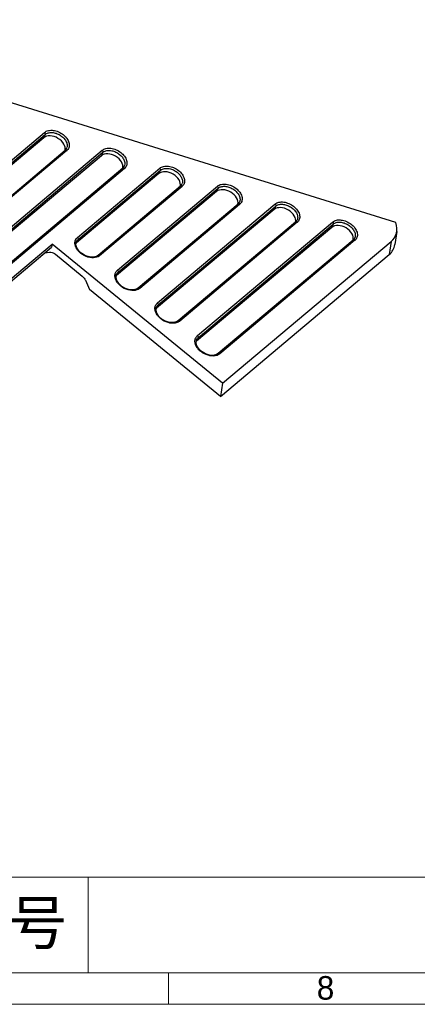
# Model space of a CAD drawing. Header units: millimetres. Extents: x 3062 to 3692, y 2103 to 2548.
# Tile 3 of 6: x 3375 to 3424, y 2128 to 2248. Entities that reach past the tile are written whole.
import ezdxf

# ---------------------------------------------------------------- set-up
doc = ezdxf.new("R2010")
doc.units = ezdxf.units.MM
doc.linetypes.add('CENTERLINE', pattern=[30, 12, -1.5, 3, -1.5, 12])
doc.layers.add('框', color=1, linetype='CENTERLINE', lineweight=5)
doc.styles.add('SIMPLEX', font='SIMPLEX.shx', dxfattribs={"height": 3.5})
doc.styles.get("Standard").update_dxf_attribs({"font": 'arial.ttf'})

msp = doc.modelspace()

# ---------------------------------------------------------------- linework, layer by layer
at = {"color": 7, "linetype": 'Continuous'}
for p, q in [((3421.043, 2223.342), (3348.619, 2245.895)), ((3315.792, 2181.664), (3378.384, 2234.305)), ((3315.879, 2181.42), (3378.471, 2234.062)), ((3378.471, 2234.062), (3378.287, 2233.657)), ((3378.287, 2233.657), (3315.694, 2181.016)), ((3380.89, 2232.121), (3318.297, 2179.48)), ((3381.087, 2232.094), (3318.495, 2179.453)), ((3318.514, 2175.893), (3385.378, 2232.127)), ((3318.6, 2175.649), (3385.465, 2231.884)), ((3380.926, 2232.14), (3380.89, 2232.121)), ((3380.91, 2232.139), (3380.89, 2232.121)), ((3381.021, 2232.269), (3380.91, 2232.139)), ((3381.021, 2232.269), (3381.021, 2232.269)), ((3385.465, 2231.884), (3385.281, 2231.479)), ((3385.281, 2231.479), (3318.416, 2175.244)), ((3387.884, 2229.943), (3321.019, 2173.708)), ((3388.081, 2229.916), (3321.216, 2173.681)), ((3392.275, 2229.301), (3382.276, 2220.891)), ((3382.373, 2221.54), (3392.373, 2229.949)), ((3382.46, 2221.296), (3392.46, 2229.706)), ((3387.92, 2229.962), (3387.884, 2229.943)), ((3387.904, 2229.961), (3387.884, 2229.943)), ((3388.015, 2230.091), (3387.904, 2229.961)), ((3388.016, 2230.091), (3388.015, 2230.091)), ((3392.46, 2229.706), (3392.275, 2229.301)), ((3394.878, 2227.765), (3384.879, 2219.355)), ((3395.075, 2227.738), (3385.076, 2219.328)), ((3399.269, 2227.123), (3387.134, 2216.917)), ((3387.231, 2217.565), (3399.367, 2227.771)), ((3387.318, 2217.321), (3399.454, 2227.528)), ((3394.914, 2227.784), (3394.878, 2227.765)), ((3394.899, 2227.783), (3394.878, 2227.765)), ((3395.009, 2227.913), (3394.899, 2227.783)), ((3395.01, 2227.913), (3395.009, 2227.913)), ((3399.454, 2227.528), (3399.269, 2227.123)), ((3402.004, 2225.735), (3401.893, 2225.605)), ((3402.004, 2225.735), (3402.004, 2225.735)), ((3401.873, 2225.587), (3389.737, 2215.381)), ((3402.07, 2225.56), (3389.934, 2215.354)), ((3406.264, 2224.945), (3391.992, 2212.942)), ((3392.089, 2213.59), (3406.361, 2225.593)), ((3392.176, 2213.347), (3406.448, 2225.35)), ((3401.909, 2225.606), (3401.873, 2225.587)), ((3401.893, 2225.605), (3401.873, 2225.587)), ((3406.448, 2225.35), (3406.264, 2224.945)), ((3408.867, 2223.409), (3394.595, 2211.406)), ((3409.064, 2223.382), (3394.792, 2211.379)), ((3396.947, 2209.616), (3413.355, 2223.415)), ((3408.903, 2223.428), (3408.867, 2223.409)), ((3408.887, 2223.427), (3408.867, 2223.409)), ((3408.998, 2223.557), (3408.887, 2223.427)), ((3408.998, 2223.557), (3408.998, 2223.557)), ((3413.258, 2222.767), (3396.85, 2208.967)), ((3397.034, 2209.372), (3413.442, 2223.172)), ((3413.442, 2223.172), (3413.258, 2222.767)), ((3421.139, 2222.259), (3420.91, 2220.677)), ((3382.24, 2220.987), (3382.26, 2221.035)), ((3382.258, 2221.031), (3382.26, 2221.035)), ((3382.46, 2221.296), (3382.276, 2220.891)), ((3415.861, 2221.231), (3399.453, 2207.431)), ((3416.058, 2221.204), (3399.65, 2207.404)), ((3399.988, 2203.826), (3420.466, 2221.049)), ((3415.897, 2221.25), (3415.861, 2221.231)), ((3415.881, 2221.249), (3415.861, 2221.231)), ((3415.992, 2221.379), (3415.881, 2221.249)), ((3415.992, 2221.379), (3415.992, 2221.379)), ((3420.466, 2221.049), (3420.237, 2219.466)), ((3332.151, 2181.083), (3379.309, 2220.744)), ((3332.344, 2180.926), (3379.236, 2220.363)), ((3378.404, 2219.665), (3378.979, 2219.754)), ((3379.309, 2220.744), (3379.236, 2220.363)), ((3399.988, 2203.826), (3379.309, 2220.744)), ((3379.71, 2219.506), (3382.948, 2216.857)), ((3384.879, 2219.355), (3384.683, 2219.235)), ((3399.728, 2202.218), (3420.237, 2219.466)), ((3387.318, 2217.321), (3387.134, 2216.917)), ((3383.343, 2216.342), (3383.842, 2215.216)), ((3387.098, 2217.013), (3387.118, 2217.06)), ((3387.116, 2217.057), (3387.118, 2217.06)), ((3399.728, 2202.218), (3383.842, 2215.216)), ((3389.737, 2215.381), (3389.541, 2215.26)), ((3391.956, 2213.038), (3391.976, 2213.085)), ((3391.974, 2213.082), (3391.976, 2213.085)), ((3392.176, 2213.347), (3391.992, 2212.942)), ((3394.595, 2211.406), (3394.399, 2211.285)), ((3396.814, 2209.063), (3396.834, 2209.111)), ((3396.832, 2209.108), (3396.834, 2209.111)), ((3397.034, 2209.372), (3396.85, 2208.967)), ((3399.453, 2207.431), (3399.257, 2207.311)), ((3399.988, 2203.826), (3399.728, 2202.218))]:
    msp.add_line(p, q, dxfattribs=at)
for points in [[(3384.683, 2219.235), (3384.299, 2219.144), (3383.843, 2219.174), (3383.369, 2219.324), (3382.928, 2219.578), (3382.563, 2219.911), (3382.313, 2220.287), (3382.204, 2220.661), (3382.24, 2220.987)], [(3389.541, 2215.26), (3389.157, 2215.169), (3388.701, 2215.199), (3388.227, 2215.349), (3387.786, 2215.603), (3387.421, 2215.936), (3387.171, 2216.313), (3387.062, 2216.687), (3387.098, 2217.013)], [(3394.399, 2211.285), (3394.015, 2211.195), (3393.559, 2211.225), (3393.085, 2211.374), (3392.644, 2211.629), (3392.279, 2211.962), (3392.029, 2212.338), (3391.92, 2212.712), (3391.956, 2213.038)], [(3399.257, 2207.311), (3398.873, 2207.22), (3398.417, 2207.25), (3397.943, 2207.4), (3397.502, 2207.654), (3397.137, 2207.987), (3396.887, 2208.363), (3396.778, 2208.738), (3396.814, 2209.063)]]:
    msp.add_lwpolyline(points, dxfattribs=at)
for centre, radius, start, end in [((3380.403, 2232.665), 0.734, 327.38924, 343.10845), ((3380.51, 2232.78), 0.897, 310.04993, 315.52725), ((3387.397, 2230.487), 0.734, 327.38924, 343.10845), ((3387.504, 2230.602), 0.897, 310.04993, 315.52725), ((3394.391, 2228.309), 0.734, 327.38924, 343.10845), ((3394.498, 2228.424), 0.897, 310.04993, 315.52725), ((3401.385, 2226.131), 0.734, 327.38924, 343.10845), ((3401.493, 2226.246), 0.897, 310.04993, 315.52725), ((3408.38, 2223.953), 0.734, 327.38924, 343.10845), ((3408.487, 2224.068), 0.897, 310.04993, 315.52725), ((3415.374, 2221.775), 0.734, 327.38924, 343.10845), ((3415.481, 2221.89), 0.897, 310.04993, 315.52725)]:
    msp.add_arc(centre, radius, start, end, dxfattribs=at)
for centre, major_axis, ratio, start_param, end_param in [((3379.462, 2232.695), (1.342, -0.762), 0.678746, 6.4725005, 9.1783191), ((3386.456, 2230.517), (1.342, -0.762), 0.678746, 6.4725005, 9.1783191), ((3393.451, 2228.339), (1.342, -0.762), 0.678746, 6.4725005, 9.1783191), ((3400.445, 2226.161), (1.342, -0.762), 0.678746, 6.4725005, 9.1783191), ((3407.439, 2223.983), (1.342, -0.762), 0.678746, 6.4725005, 9.1783191), ((3417.294, 2223.617), (3.617, -2.035), 0.6724884, -0.2472194, 0.6096787), ((3414.433, 2221.805), (1.342, -0.762), 0.678746, 6.4725005, 9.1783191), ((3383.451, 2219.93), (1.342, -0.762), 0.678746, 2.8951338, 2.9795246), ((3417.065, 2222.035), (3.617, -2.035), 0.6724884, -0.2472194, 0.2541579), ((3388.309, 2215.955), (1.342, -0.762), 0.678746, 2.8951338, 2.9795246), ((3393.167, 2211.98), (1.342, -0.762), 0.678746, 2.8951338, 2.9795246), ((3398.025, 2208.006), (1.342, -0.762), 0.678746, 2.8951338, 2.9795246)]:
    msp.add_ellipse(centre, major_axis=major_axis, ratio=ratio, start_param=start_param, end_param=end_param, dxfattribs=at)
for points, knots in [([(3378.384, 2234.305), (3378.516, 2234.416), (3378.868, 2234.572), (3379.465, 2234.58), (3380.087, 2234.405), (3380.657, 2234.069), (3381.107, 2233.618), (3381.379, 2233.101), (3381.413, 2232.645), (3381.3, 2232.336), (3381.205, 2232.208), (3381.15, 2232.152)], [0, 0, 0, 0, 0.1114021, 0.2396889, 0.3809367, 0.5259654, 0.6647503, 0.7893885, 0.8980367, 0.9490267, 1, 1, 1, 1]), ([(3378.384, 2234.305), (3378.422, 2234.274), (3378.479, 2234.199), (3378.488, 2234.099), (3378.471, 2234.062)], [0, 0, 0, 0, 0.5448148, 1, 1, 1, 1]), ([(3378.471, 2234.062), (3378.575, 2234.149), (3378.845, 2234.278), (3379.309, 2234.311), (3379.804, 2234.21), (3380.28, 2233.986), (3380.689, 2233.666), (3380.991, 2233.28), (3381.152, 2232.863), (3381.143, 2232.576), (3381.105, 2232.452)], [0, 0, 0, 0, 0.108253, 0.2312797, 0.3669683, 0.5086625, 0.6485005, 0.7792606, 0.8962329, 1, 1, 1, 1]), ([(3381.087, 2232.094), (3381.075, 2232.104), (3381.028, 2232.136), (3380.965, 2232.152), (3380.926, 2232.14)], [0, 0, 0, 0, 0.2830964, 1, 1, 1, 1]), ([(3385.378, 2232.127), (3385.51, 2232.238), (3385.862, 2232.394), (3386.459, 2232.402), (3387.081, 2232.227), (3387.652, 2231.891), (3388.101, 2231.44), (3388.373, 2230.923), (3388.407, 2230.467), (3388.294, 2230.158), (3388.199, 2230.03), (3388.144, 2229.974)], [0, 0, 0, 0, 0.1114021, 0.2396889, 0.3809367, 0.5259654, 0.6647503, 0.7893885, 0.8980367, 0.9490267, 1, 1, 1, 1]), ([(3385.378, 2232.127), (3385.417, 2232.096), (3385.473, 2232.021), (3385.482, 2231.921), (3385.465, 2231.884)], [0, 0, 0, 0, 0.5448148, 1, 1, 1, 1]), ([(3385.465, 2231.884), (3385.569, 2231.971), (3385.839, 2232.1), (3386.303, 2232.133), (3386.799, 2232.032), (3387.274, 2231.808), (3387.683, 2231.488), (3387.985, 2231.102), (3388.146, 2230.685), (3388.137, 2230.398), (3388.1, 2230.274)], [0, 0, 0, 0, 0.108253, 0.2312797, 0.3669683, 0.5086625, 0.6485005, 0.7792606, 0.8962329, 1, 1, 1, 1]), ([(3388.081, 2229.916), (3388.069, 2229.926), (3388.022, 2229.958), (3387.959, 2229.974), (3387.92, 2229.962)], [0, 0, 0, 0, 0.2830964, 1, 1, 1, 1]), ([(3392.373, 2229.949), (3392.504, 2230.06), (3392.857, 2230.216), (3393.453, 2230.224), (3394.076, 2230.049), (3394.646, 2229.713), (3395.095, 2229.262), (3395.367, 2228.745), (3395.401, 2228.289), (3395.289, 2227.98), (3395.193, 2227.852), (3395.138, 2227.796)], [0, 0, 0, 0, 0.1114021, 0.2396889, 0.3809367, 0.5259654, 0.6647503, 0.7893885, 0.8980367, 0.9490267, 1, 1, 1, 1]), ([(3392.373, 2229.949), (3392.411, 2229.918), (3392.468, 2229.843), (3392.477, 2229.743), (3392.46, 2229.706)], [0, 0, 0, 0, 0.5448148, 1, 1, 1, 1]), ([(3392.46, 2229.706), (3392.563, 2229.793), (3392.833, 2229.922), (3393.298, 2229.955), (3393.793, 2229.854), (3394.269, 2229.63), (3394.678, 2229.31), (3394.98, 2228.924), (3395.14, 2228.507), (3395.132, 2228.22), (3395.094, 2228.096)], [0, 0, 0, 0, 0.108253, 0.2312797, 0.3669683, 0.5086625, 0.6485005, 0.7792606, 0.8962329, 1, 1, 1, 1]), ([(3395.075, 2227.738), (3395.063, 2227.748), (3395.016, 2227.78), (3394.954, 2227.796), (3394.914, 2227.784)], [0, 0, 0, 0, 0.2830964, 1, 1, 1, 1]), ([(3399.367, 2227.771), (3399.498, 2227.882), (3399.851, 2228.038), (3400.448, 2228.046), (3401.07, 2227.871), (3401.64, 2227.535), (3402.09, 2227.084), (3402.361, 2226.567), (3402.395, 2226.111), (3402.283, 2225.802), (3402.188, 2225.674), (3402.133, 2225.618)], [0, 0, 0, 0, 0.1114021, 0.2396889, 0.3809367, 0.5259654, 0.6647503, 0.7893885, 0.8980367, 0.9490267, 1, 1, 1, 1]), ([(3399.367, 2227.771), (3399.405, 2227.74), (3399.462, 2227.665), (3399.471, 2227.565), (3399.454, 2227.528)], [0, 0, 0, 0, 0.5448148, 1, 1, 1, 1]), ([(3399.454, 2227.528), (3399.557, 2227.615), (3399.827, 2227.744), (3400.292, 2227.777), (3400.787, 2227.676), (3401.263, 2227.452), (3401.672, 2227.132), (3401.974, 2226.746), (3402.135, 2226.329), (3402.126, 2226.042), (3402.088, 2225.918)], [0, 0, 0, 0, 0.108253, 0.2312797, 0.3669683, 0.5086625, 0.6485005, 0.7792606, 0.8962329, 1, 1, 1, 1]), ([(3406.361, 2225.593), (3406.492, 2225.704), (3406.845, 2225.86), (3407.442, 2225.868), (3408.064, 2225.693), (3408.634, 2225.357), (3409.084, 2224.906), (3409.356, 2224.389), (3409.389, 2223.933), (3409.277, 2223.624), (3409.182, 2223.496), (3409.127, 2223.44)], [0, 0, 0, 0, 0.1114021, 0.2396889, 0.3809367, 0.5259654, 0.6647503, 0.7893885, 0.8980367, 0.9490267, 1, 1, 1, 1]), ([(3402.07, 2225.56), (3402.057, 2225.57), (3402.011, 2225.602), (3401.948, 2225.618), (3401.909, 2225.606)], [0, 0, 0, 0, 0.2830964, 1, 1, 1, 1]), ([(3406.361, 2225.593), (3406.399, 2225.562), (3406.456, 2225.487), (3406.465, 2225.387), (3406.448, 2225.35)], [0, 0, 0, 0, 0.5448148, 1, 1, 1, 1]), ([(3406.448, 2225.35), (3406.552, 2225.437), (3406.822, 2225.566), (3407.286, 2225.599), (3407.781, 2225.498), (3408.257, 2225.274), (3408.666, 2224.954), (3408.968, 2224.568), (3409.129, 2224.151), (3409.12, 2223.864), (3409.082, 2223.74)], [0, 0, 0, 0, 0.108253, 0.2312797, 0.3669683, 0.5086625, 0.6485005, 0.7792606, 0.8962329, 1, 1, 1, 1]), ([(3409.064, 2223.382), (3409.051, 2223.392), (3409.005, 2223.424), (3408.942, 2223.44), (3408.903, 2223.428)], [0, 0, 0, 0, 0.2830964, 1, 1, 1, 1]), ([(3413.355, 2223.415), (3413.487, 2223.526), (3413.839, 2223.682), (3414.436, 2223.69), (3415.058, 2223.515), (3415.628, 2223.179), (3416.078, 2222.728), (3416.35, 2222.211), (3416.384, 2221.755), (3416.271, 2221.446), (3416.176, 2221.318), (3416.121, 2221.262)], [0, 0, 0, 0, 0.1114021, 0.2396889, 0.3809367, 0.5259654, 0.6647503, 0.7893885, 0.8980367, 0.9490267, 1, 1, 1, 1]), ([(3413.355, 2223.415), (3413.393, 2223.384), (3413.45, 2223.309), (3413.459, 2223.209), (3413.442, 2223.172)], [0, 0, 0, 0, 0.5448148, 1, 1, 1, 1]), ([(3413.442, 2223.172), (3413.546, 2223.259), (3413.816, 2223.388), (3414.28, 2223.421), (3414.776, 2223.32), (3415.251, 2223.096), (3415.66, 2222.776), (3415.962, 2222.39), (3416.123, 2221.973), (3416.114, 2221.686), (3416.077, 2221.562)], [0, 0, 0, 0, 0.108253, 0.2312797, 0.3669683, 0.5086625, 0.6485005, 0.7792606, 0.8962329, 1, 1, 1, 1]), ([(3382.068, 2220.861), (3382.067, 2220.989), (3382.114, 2221.249), (3382.277, 2221.458), (3382.373, 2221.54)], [0, 0, 0, 0, 0.5043077, 1, 1, 1, 1]), ([(3382.26, 2221.035), (3382.294, 2221.109), (3382.358, 2221.203), (3382.439, 2221.278), (3382.46, 2221.296)], [0, 0, 0, 0, 0.7453076, 1, 1, 1, 1]), ([(3382.373, 2221.54), (3382.411, 2221.508), (3382.468, 2221.434), (3382.477, 2221.333), (3382.46, 2221.296)], [0, 0, 0, 0, 0.544812, 1, 1, 1, 1]), ([(3416.058, 2221.204), (3416.046, 2221.214), (3415.999, 2221.246), (3415.936, 2221.262), (3415.897, 2221.25)], [0, 0, 0, 0, 0.2830964, 1, 1, 1, 1]), ([(3378.979, 2219.754), (3379.037, 2219.763), (3379.301, 2219.765), (3379.553, 2219.635), (3379.71, 2219.506)], [0, 0, 0, 0, 0.2240692, 1, 1, 1, 1]), ([(3384.75, 2219.145), (3384.482, 2219.05), (3383.843, 2219.045), (3383.121, 2219.346), (3382.617, 2219.741), (3382.238, 2220.179), (3382.071, 2220.596), (3382.068, 2220.861)], [0, 0, 0, 0, 0.2401932, 0.5113305, 0.6471078, 0.7761736, 1, 1, 1, 1]), ([(3385.076, 2219.328), (3385.053, 2219.309), (3384.953, 2219.233), (3384.839, 2219.177), (3384.75, 2219.145)], [0, 0, 0, 0, 0.2412803, 1, 1, 1, 1]), ([(3385.076, 2219.328), (3385.046, 2219.353), (3384.981, 2219.389), (3384.903, 2219.375), (3384.879, 2219.355)], [0, 0, 0, 0, 0.5563919, 1, 1, 1, 1]), ([(3386.926, 2216.886), (3386.925, 2217.015), (3386.972, 2217.274), (3387.135, 2217.484), (3387.231, 2217.565)], [0, 0, 0, 0, 0.5043077, 1, 1, 1, 1]), ([(3387.118, 2217.06), (3387.152, 2217.135), (3387.216, 2217.228), (3387.297, 2217.303), (3387.318, 2217.321)], [0, 0, 0, 0, 0.7453076, 1, 1, 1, 1]), ([(3387.231, 2217.565), (3387.269, 2217.534), (3387.326, 2217.459), (3387.335, 2217.359), (3387.318, 2217.321)], [0, 0, 0, 0, 0.544812, 1, 1, 1, 1]), ([(3382.948, 2216.857), (3383.075, 2216.753), (3383.221, 2216.584), (3383.321, 2216.391), (3383.343, 2216.342)], [0, 0, 0, 0, 0.7530937, 1, 1, 1, 1]), ([(3389.608, 2215.171), (3389.34, 2215.076), (3388.701, 2215.071), (3387.979, 2215.372), (3387.475, 2215.766), (3387.096, 2216.205), (3386.929, 2216.621), (3386.926, 2216.886)], [0, 0, 0, 0, 0.2401932, 0.5113305, 0.6471078, 0.7761736, 1, 1, 1, 1]), ([(3389.934, 2215.354), (3389.911, 2215.334), (3389.811, 2215.259), (3389.697, 2215.202), (3389.608, 2215.171)], [0, 0, 0, 0, 0.2412803, 1, 1, 1, 1]), ([(3389.934, 2215.354), (3389.904, 2215.378), (3389.839, 2215.415), (3389.761, 2215.401), (3389.737, 2215.381)], [0, 0, 0, 0, 0.5563919, 1, 1, 1, 1]), ([(3391.784, 2212.912), (3391.783, 2213.04), (3391.83, 2213.3), (3391.993, 2213.509), (3392.089, 2213.59)], [0, 0, 0, 0, 0.5043077, 1, 1, 1, 1]), ([(3394.466, 2211.196), (3394.198, 2211.101), (3393.559, 2211.096), (3392.837, 2211.397), (3392.333, 2211.792), (3391.954, 2212.23), (3391.787, 2212.646), (3391.784, 2212.912)], [0, 0, 0, 0, 0.2401932, 0.5113305, 0.6471078, 0.7761736, 1, 1, 1, 1]), ([(3391.976, 2213.085), (3392.01, 2213.16), (3392.074, 2213.253), (3392.155, 2213.329), (3392.176, 2213.347)], [0, 0, 0, 0, 0.7453076, 1, 1, 1, 1]), ([(3392.089, 2213.59), (3392.127, 2213.559), (3392.184, 2213.484), (3392.193, 2213.384), (3392.176, 2213.347)], [0, 0, 0, 0, 0.544812, 1, 1, 1, 1]), ([(3394.792, 2211.379), (3394.769, 2211.36), (3394.669, 2211.284), (3394.555, 2211.228), (3394.466, 2211.196)], [0, 0, 0, 0, 0.2412803, 1, 1, 1, 1]), ([(3394.792, 2211.379), (3394.762, 2211.404), (3394.697, 2211.44), (3394.619, 2211.426), (3394.595, 2211.406)], [0, 0, 0, 0, 0.5563919, 1, 1, 1, 1]), ([(3396.642, 2208.937), (3396.641, 2209.065), (3396.688, 2209.325), (3396.851, 2209.535), (3396.947, 2209.616)], [0, 0, 0, 0, 0.5043077, 1, 1, 1, 1]), ([(3399.324, 2207.221), (3399.056, 2207.126), (3398.417, 2207.122), (3397.695, 2207.422), (3397.191, 2207.817), (3396.812, 2208.256), (3396.645, 2208.672), (3396.642, 2208.937)], [0, 0, 0, 0, 0.2401932, 0.5113305, 0.6471078, 0.7761736, 1, 1, 1, 1]), ([(3396.834, 2209.111), (3396.868, 2209.186), (3396.932, 2209.279), (3397.013, 2209.354), (3397.034, 2209.372)], [0, 0, 0, 0, 0.7453076, 1, 1, 1, 1]), ([(3396.947, 2209.616), (3396.985, 2209.585), (3397.042, 2209.51), (3397.051, 2209.409), (3397.034, 2209.372)], [0, 0, 0, 0, 0.544812, 1, 1, 1, 1]), ([(3399.65, 2207.404), (3399.627, 2207.385), (3399.527, 2207.309), (3399.413, 2207.253), (3399.324, 2207.221)], [0, 0, 0, 0, 0.2412803, 1, 1, 1, 1]), ([(3399.65, 2207.404), (3399.62, 2207.429), (3399.555, 2207.466), (3399.477, 2207.451), (3399.453, 2207.431)], [0, 0, 0, 0, 0.5563919, 1, 1, 1, 1])]:
    msp.add_open_spline(points, degree=3, knots=knots, dxfattribs=at)
at = {"layer": '框', "color": 1, "linetype": 'Continuous', "lineweight": 15}
for p, q in [((3383.686, 2143.858), (3383.686, 2132.21)), ((3393.444, 2128.4), (3393.444, 2132.21))]:
    msp.add_line(p, q, dxfattribs=at)
for points in [[(3110.524, 2128.4), (3676.364, 2128.4), (3676.364, 2528.489), (3110.524, 2528.489)], [(3114.334, 2132.21), (3672.554, 2132.21), (3672.554, 2524.679), (3114.334, 2524.679)], [(3349.818, 2132.21), (3435.518, 2132.21), (3435.518, 2143.858), (3349.818, 2143.858)]]:
    msp.add_lwpolyline(points, close=True, dxfattribs=at)

# ---------------------------------------------------------------- texts
at = {"layer": '框', "color": 1, "lineweight": 15, "insert": (3366.752, 2138.034), "char_height": 5.29913, "width": 33.86825, "attachment_point": 5, "style": 'SIMPLEX'}
msp.add_mtext('{\\fSimSun|b0|i0|c134|p54;文件编号}', dxfattribs=at)
at = {"layer": '框', "color": 1, "linetype": 'Continuous', "lineweight": 15, "insert": (3411.434, 2131.822), "char_height": 2.85778, "width": 1.47519, "attachment_point": 1}
msp.add_mtext('{\\fﾷￂￋￎ_GB2312|b0|i0|c134|p49;8}', dxfattribs=at)

doc.saveas('drawing.dxf')
